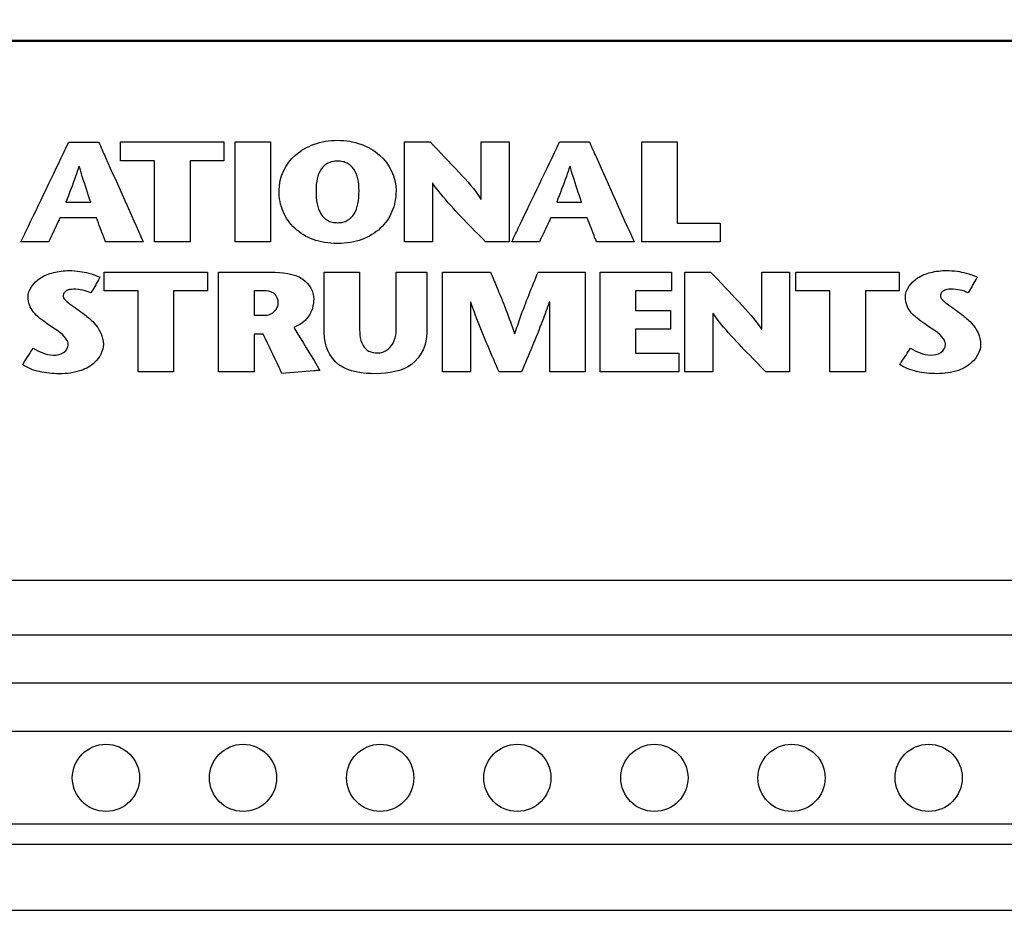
# Model space of a CAD drawing. Header units: inches. Extents: x 0 to 34, y 0 to 22.
# Tile 7 of 82: x 4.236 to 4.955, y 16.872 to 17.525. Entities that reach past the tile are written whole.
import ezdxf

# ---------------------------------------------------------------- set-up
doc = ezdxf.new("R2010")
doc.units = ezdxf.units.IN
doc.header["$LTSCALE"] = 1.87
doc.header["$MEASUREMENT"] = 0
doc.layers.get('0').update_dxf_attribs({"linetype": 'CONTINUOUS'})
doc.layers.add('DATUMCURVES', color=7, linetype='CONTINUOUS')
doc.layers.add('DIMENSIONS', color=7, linetype='CONTINUOUS')
doc.styles.get("Standard").update_dxf_attribs({"font": 'txt', "width": 0.8})
doc.dimstyles.new('DIMSTYLE_3', dxfattribs={"dimtxt": 0.125, "dimasz": 0.18, "dimexe": 0.18, "dimexo": 0.0625, "dimgap": 0.09, "dimtad": 0, "dimtih": 1, "dimtoh": 1, "dimlfac": 2, "dimzin": 4, "dimdsep": 46, "dimtxsty": 'STANDARD', "dimblk": '_FILLED', "dimblk1": '_FILLED', "dimblk2": '_FILLED', "dimcen": 0.09, "dimadec": 0, "dimazin": 0, "dimtp": 0.01, "dimtm": 0.01, "dimtfac": 1, "dimtofl": 0, "dimtmove": 0, "dimatfit": 3, "dimldrblk": '_FILLED', "dimfxl": 1, "dimtolj": 1, "dimtzin": 4, "dimarcsym": 0})

# ---------------------------------------------------------------- blocks, each defined once
blk = doc.blocks.new('_FILLED')
at = {"color": 0, "linetype": 'BYBLOCK'}
blk.add_solid([(0, 0), (-1, 0.1736), (-1, -0.1736)], dxfattribs=at)
blk = doc.blocks.new('*D4')
at = {"layer": 'DIMENSIONS', "color": 2, "linetype": 'CONTINUOUS'}
for p, q in [((3.28338, 16.06561), (3.28338, 19.88362)), ((9.01534, 18.38362), (9.01534, 19.88362)), ((3.28338, 19.75862), (6.08763, 19.75862)), ((9.01534, 19.75862), (7.53763, 19.75862)), ((9.01534, 16.84227), (9.01534, 18.13362))]:
    blk.add_line(p, q, dxfattribs=at)
at = {"layer": 'DIMENSIONS', "color": 2, "linetype": 'CONTINUOUS', "xscale": 0.18, "yscale": 0.18, "zscale": 0.18, "rotation": 180}
blk.add_blockref('_FILLED', (3.28338, 19.75862), dxfattribs=at)
at = {"layer": 'DIMENSIONS', "color": 2, "linetype": 'CONTINUOUS', "xscale": 0.18, "yscale": 0.18, "zscale": 0.18}
blk.add_blockref('_FILLED', (9.01534, 19.75862), dxfattribs=at)
at = {"layer": 'DIMENSIONS', "color": 2, "linetype": 'CONTINUOUS', "width": 0.8}
for s, p in [('[', (6.77513, 19.69612)), (']', (7.37513, 19.69612)), ('11.46', (6.15013, 19.69612)), ('291.2', (6.87513, 19.69612))]:
    blk.add_text(s, height=0.125, dxfattribs=at).set_placement(p)

msp = doc.modelspace()

# ---------------------------------------------------------------- linework, layer by layer
at = {"color": 7, "linetype": 'CONTINUOUS'}
for p, q in [((8.77034, 17.50936), (3.52838, 17.50936)), ((8.62636, 17.50862), (3.67236, 17.50862)), ((8.63786, 17.11561), (3.66086, 17.11561)), ((8.63786, 17.07561), (3.66086, 17.07561)), ((8.63786, 17.04061), (3.66086, 17.04061)), ((8.35236, 17.00536), (3.94636, 17.00536)), ((8.35236, 16.93786), (3.94636, 16.93786)), ((8.35236, 16.92311), (3.94636, 16.92311)), ((3.94636, 16.87511), (8.35236, 16.87511))]:
    msp.add_line(p, q, dxfattribs=at)
for centre in [(4.29936, 16.97161), (4.39936, 16.97161), (4.49936, 16.97161), (4.59936, 16.97161), (4.69936, 16.97161), (4.79936, 16.97161), (4.89936, 16.97161)]:
    msp.add_circle(centre, 0.0245, dxfattribs=at)
at = {"layer": 'DATUMCURVES', "color": 40, "linetype": 'CONTINUOUS'}
for points, knots in [([(4.23739, 17.36261, 4.06475), (4.23921, 17.3664, 4.06238), (4.25085, 17.39065, 4.04723), (4.26249, 17.4149, 4.03208), (4.27232, 17.43536, 4.01929)], [0, 0, 0, 0, 0.15625, 1, 1, 1, 1]), ([(4.27232, 17.43536, 4.01929), (4.27345, 17.43536, 4.01929), (4.28068, 17.43536, 4.01929), (4.28791, 17.43536, 4.01929), (4.29401, 17.43536, 4.01929)], [0, 0, 0, 0, 0.15625, 1, 1, 1, 1]), ([(4.29401, 17.43536, 4.01929), (4.29571, 17.43157, 4.02166), (4.30657, 17.40732, 4.03681), (4.31744, 17.38307, 4.05197), (4.32661, 17.36261, 4.06475)], [0, 0, 0, 0, 0.15625, 1, 1, 1, 1]), ([(4.31008, 17.42175, 4.02779), (4.31008, 17.42246, 4.02735), (4.31008, 17.427, 4.02452), (4.31008, 17.43154, 4.02168), (4.31008, 17.43537, 4.01929)], [0, 0, 0, 0, 0.15625, 1, 1, 1, 1]), ([(4.31008, 17.43537, 4.01929), (4.314, 17.43537, 4.01929), (4.33913, 17.43537, 4.01929), (4.36425, 17.43537, 4.01929), (4.38545, 17.43537, 4.01929)], [0, 0, 0, 0, 0.15625, 1, 1, 1, 1]), ([(4.38545, 17.43537, 4.01929), (4.38545, 17.43466, 4.01973), (4.38545, 17.43012, 4.02257), (4.38545, 17.42558, 4.0254), (4.38545, 17.42175, 4.02779)], [0, 0, 0, 0, 0.15625, 1, 1, 1, 1]), ([(4.39358, 17.36262, 4.06475), (4.39358, 17.3664, 4.06238), (4.39358, 17.39065, 4.04723), (4.39358, 17.4149, 4.03207), (4.39358, 17.43537, 4.01929)], [0, 0, 0, 0, 0.15625, 1, 1, 1, 1]), ([(4.39358, 17.43537, 4.01929), (4.39493, 17.43537, 4.01929), (4.40355, 17.43537, 4.01929), (4.41217, 17.43537, 4.01929), (4.41944, 17.43537, 4.01929)], [0, 0, 0, 0, 0.15625, 1, 1, 1, 1]), ([(4.41944, 17.43537, 4.01929), (4.41944, 17.43158, 4.02166), (4.41944, 17.40733, 4.03681), (4.41944, 17.38308, 4.05196), (4.41944, 17.36262, 4.06475)], [0, 0, 0, 0, 0.15625, 1, 1, 1, 1]), ([(4.42562, 17.39981, 4.0415), (4.42562, 17.41, 4.03514), (4.43236, 17.42379, 4.02652), (4.44835, 17.4332, 4.02064), (4.45921, 17.43609, 4.01884), (4.46826, 17.43686, 4.01836), (4.47732, 17.43609, 4.01884), (4.48818, 17.4332, 4.02064), (4.50417, 17.42379, 4.02652), (4.51091, 17.41, 4.03514), (4.51091, 17.39981, 4.0415)], [0, 0, 0, 0, 0.250018, 0.375026, 0.437531, 0.500035, 0.562531, 0.625026, 0.750018, 1, 1, 1, 1]), ([(4.51707, 17.36262, 4.06475), (4.51707, 17.3664, 4.06238), (4.51707, 17.39065, 4.04723), (4.51707, 17.4149, 4.03207), (4.51707, 17.43537, 4.01929)], [0, 0, 0, 0, 0.15625, 1, 1, 1, 1]), ([(4.51707, 17.43537, 4.01929), (4.51805, 17.43537, 4.01929), (4.5243, 17.43537, 4.01929), (4.53055, 17.43537, 4.01929), (4.53582, 17.43537, 4.01929)], [0, 0, 0, 0, 0.15625, 1, 1, 1, 1]), ([(4.53582, 17.43537, 4.01929), (4.54282, 17.42808, 4.02384), (4.55565, 17.41457, 4.03229), (4.56844, 17.40077, 4.04091), (4.57283, 17.39369, 4.04533)], [0, 0, 0, 0, 0.540156, 1, 1, 1, 1]), ([(4.57308, 17.39369, 4.04533), (4.57308, 17.39586, 4.04397), (4.57308, 17.40975, 4.03529), (4.57308, 17.42364, 4.02661), (4.57308, 17.43537, 4.01929)], [0, 0, 0, 0, 0.15625, 1, 1, 1, 1]), ([(4.57308, 17.43537, 4.01929), (4.57414, 17.43537, 4.01929), (4.58092, 17.43537, 4.01929), (4.5877, 17.43537, 4.01929), (4.59342, 17.43537, 4.01929)], [0, 0, 0, 0, 0.15625, 1, 1, 1, 1]), ([(4.59342, 17.43537, 4.01929), (4.59342, 17.43158, 4.02166), (4.59342, 17.40733, 4.03681), (4.59342, 17.38308, 4.05196), (4.59342, 17.36262, 4.06475)], [0, 0, 0, 0, 0.15625, 1, 1, 1, 1]), ([(4.59531, 17.36262, 4.06475), (4.59713, 17.3664, 4.06238), (4.60877, 17.39065, 4.04723), (4.62041, 17.4149, 4.03207), (4.63023, 17.43537, 4.01929)], [0, 0, 0, 0, 0.15625, 1, 1, 1, 1]), ([(4.63023, 17.43537, 4.01929), (4.63136, 17.43537, 4.01929), (4.63859, 17.43537, 4.01929), (4.64582, 17.43537, 4.01929), (4.65193, 17.43537, 4.01929)], [0, 0, 0, 0, 0.15625, 1, 1, 1, 1]), ([(4.65193, 17.43537, 4.01929), (4.65362, 17.43158, 4.02166), (4.66449, 17.40733, 4.03681), (4.67535, 17.38308, 4.05196), (4.68452, 17.36262, 4.06475)], [0, 0, 0, 0, 0.15625, 1, 1, 1, 1]), ([(4.69012, 17.43537, 4.01929), (4.69146, 17.43537, 4.01929), (4.70008, 17.43537, 4.01929), (4.7087, 17.43537, 4.01929), (4.71598, 17.43537, 4.01929)], [0, 0, 0, 0, 0.15625, 1, 1, 1, 1]), ([(4.69012, 17.36262, 4.06475), (4.69012, 17.3664, 4.06238), (4.69012, 17.39065, 4.04723), (4.69012, 17.4149, 4.03207), (4.69012, 17.43537, 4.01929)], [0, 0, 0, 0, 0.15625, 1, 1, 1, 1]), ([(4.71598, 17.43537, 4.01929), (4.71598, 17.43229, 4.02121), (4.71598, 17.41257, 4.03353), (4.71598, 17.39286, 4.04585), (4.71598, 17.37623, 4.05624)], [0, 0, 0, 0, 0.15625, 1, 1, 1, 1]), ([(4.33483, 17.42175, 4.02779), (4.33354, 17.42175, 4.02779), (4.32529, 17.42175, 4.02779), (4.31704, 17.42175, 4.02779), (4.31008, 17.42175, 4.02779)], [0, 0, 0, 0, 0.15625, 1, 1, 1, 1]), ([(4.33483, 17.36262, 4.06475), (4.33483, 17.3657, 4.06282), (4.33483, 17.38541, 4.05051), (4.33483, 17.40512, 4.03819), (4.33483, 17.42175, 4.02779)], [0, 0, 0, 0, 0.15625, 1, 1, 1, 1]), ([(4.38545, 17.42175, 4.02779), (4.38416, 17.42175, 4.02779), (4.3759, 17.42175, 4.02779), (4.36765, 17.42175, 4.02779), (4.36069, 17.42175, 4.02779)], [0, 0, 0, 0, 0.15625, 1, 1, 1, 1]), ([(4.36069, 17.42175, 4.02779), (4.36069, 17.41867, 4.02972), (4.36069, 17.39896, 4.04204), (4.36069, 17.37925, 4.05435), (4.36069, 17.36262, 4.06475)], [0, 0, 0, 0, 0.15625, 1, 1, 1, 1]), ([(4.48395, 17.39981, 4.0415), (4.48395, 17.40625, 4.03748), (4.48221, 17.41436, 4.03241), (4.47653, 17.41959, 4.02915), (4.47223, 17.42115, 4.02817), (4.46826, 17.42156, 4.02791), (4.4643, 17.42115, 4.02817), (4.45999, 17.41959, 4.02915), (4.45431, 17.41436, 4.03241), (4.45258, 17.40625, 4.03748), (4.45258, 17.39981, 4.0415)], [0, 0, 0, 0, 0.249961, 0.374941, 0.437431, 0.499921, 0.562431, 0.624941, 0.749961, 1, 1, 1, 1]), ([(4.27967, 17.41749, 4.03046), (4.2789, 17.41507, 4.03197), (4.27599, 17.40634, 4.03742), (4.27255, 17.39776, 4.04279), (4.27024, 17.3915, 4.0467)], [0, 0, 0, 0, 0.276458, 1, 1, 1, 1]), ([(4.28825, 17.3915, 4.0467), (4.28621, 17.39775, 4.04279), (4.28326, 17.40638, 4.0374), (4.28063, 17.41507, 4.03197), (4.27992, 17.41749, 4.03046)], [0, 0, 0, 0, 0.722697, 1, 1, 1, 1]), ([(4.63759, 17.41749, 4.03046), (4.63682, 17.41507, 4.03197), (4.6339, 17.40635, 4.03742), (4.63046, 17.39777, 4.04278), (4.62815, 17.39151, 4.04669)], [0, 0, 0, 0, 0.276466, 1, 1, 1, 1]), ([(4.64616, 17.39151, 4.04669), (4.64412, 17.39776, 4.04279), (4.64118, 17.40638, 4.0374), (4.63854, 17.41508, 4.03197), (4.63783, 17.41749, 4.03046)], [0, 0, 0, 0, 0.722687, 1, 1, 1, 1]), ([(4.51091, 17.39981, 4.0415), (4.51091, 17.39438, 4.0449), (4.50887, 17.38414, 4.0513), (4.5003, 17.37176, 4.05903), (4.489, 17.36483, 4.06336), (4.47787, 17.36188, 4.06521), (4.46826, 17.36109, 4.0657), (4.45866, 17.36188, 4.06521), (4.44753, 17.36483, 4.06336), (4.43623, 17.37176, 4.05903), (4.42766, 17.38414, 4.0513), (4.42562, 17.39438, 4.0449), (4.42562, 17.39981, 4.0415)], [0, 0, 0, 0, 0.12499, 0.24998, 0.37497, 0.437465, 0.49996, 0.562465, 0.62497, 0.74998, 0.87499, 1, 1, 1, 1]), ([(4.45258, 17.39981, 4.0415), (4.45258, 17.39295, 4.04579), (4.45413, 17.38422, 4.05125), (4.45976, 17.37854, 4.0548), (4.46414, 17.37683, 4.05587), (4.46826, 17.37638, 4.05615), (4.47238, 17.37683, 4.05587), (4.47677, 17.37854, 4.0548), (4.4824, 17.38422, 4.05125), (4.48395, 17.39295, 4.04579), (4.48395, 17.39981, 4.0415)], [0, 0, 0, 0, 0.250038, 0.375057, 0.437566, 0.500075, 0.562566, 0.625057, 0.750038, 1, 1, 1, 1]), ([(4.53742, 17.40523, 4.03812), (4.53742, 17.40301, 4.03951), (4.53742, 17.3888, 4.04838), (4.53742, 17.3746, 4.05726), (4.53742, 17.36262, 4.06475)], [0, 0, 0, 0, 0.15625, 1, 1, 1, 1]), ([(4.57614, 17.36262, 4.06475), (4.56565, 17.37337, 4.05803), (4.5519, 17.38699, 4.04952), (4.53999, 17.40181, 4.04026), (4.53766, 17.40523, 4.03812)], [0, 0, 0, 0, 0.779681, 1, 1, 1, 1]), ([(4.27024, 17.3915, 4.0467), (4.27117, 17.3915, 4.0467), (4.27718, 17.3915, 4.0467), (4.28318, 17.3915, 4.0467), (4.28825, 17.3915, 4.0467)], [0, 0, 0, 0, 0.15625, 1, 1, 1, 1]), ([(4.62815, 17.39151, 4.04669), (4.62909, 17.39151, 4.04669), (4.63509, 17.39151, 4.04669), (4.6411, 17.39151, 4.04669), (4.64616, 17.39151, 4.04669)], [0, 0, 0, 0, 0.15625, 1, 1, 1, 1]), ([(4.26582, 17.37997, 4.05391), (4.2654, 17.37906, 4.05447), (4.26266, 17.37328, 4.05809), (4.25992, 17.36749, 4.0617), (4.25761, 17.36261, 4.06475)], [0, 0, 0, 0, 0.15625, 1, 1, 1, 1]), ([(4.29241, 17.37997, 4.05391), (4.29103, 17.37997, 4.05391), (4.28217, 17.37997, 4.05391), (4.2733, 17.37997, 4.05391), (4.26582, 17.37997, 4.05391)], [0, 0, 0, 0, 0.15625, 1, 1, 1, 1]), ([(4.29916, 17.36261, 4.06475), (4.2988, 17.36351, 4.06419), (4.29656, 17.3693, 4.06057), (4.29431, 17.37509, 4.05696), (4.29241, 17.37997, 4.05391)], [0, 0, 0, 0, 0.15625, 1, 1, 1, 1]), ([(4.62374, 17.37997, 4.0539), (4.62331, 17.37907, 4.05447), (4.62058, 17.37328, 4.05808), (4.61784, 17.3675, 4.0617), (4.61553, 17.36262, 4.06475)], [0, 0, 0, 0, 0.15625, 1, 1, 1, 1]), ([(4.65033, 17.37997, 4.0539), (4.64895, 17.37997, 4.0539), (4.64008, 17.37997, 4.0539), (4.63122, 17.37997, 4.0539), (4.62374, 17.37997, 4.0539)], [0, 0, 0, 0, 0.15625, 1, 1, 1, 1]), ([(4.65707, 17.36262, 4.06475), (4.65672, 17.36352, 4.06418), (4.65448, 17.36931, 4.06057), (4.65223, 17.37509, 4.05695), (4.65033, 17.37997, 4.0539)], [0, 0, 0, 0, 0.15625, 1, 1, 1, 1]), ([(4.71598, 17.37623, 4.05624), (4.71761, 17.37623, 4.05624), (4.72807, 17.37623, 4.05624), (4.73852, 17.37623, 4.05624), (4.74735, 17.37623, 4.05624)], [0, 0, 0, 0, 0.15625, 1, 1, 1, 1]), ([(4.74735, 17.37623, 4.05624), (4.74735, 17.37552, 4.05668), (4.74735, 17.37098, 4.05952), (4.74735, 17.36645, 4.06235), (4.74735, 17.36262, 4.06475)], [0, 0, 0, 0, 0.15625, 1, 1, 1, 1]), ([(4.25761, 17.36261, 4.06475), (4.25656, 17.36261, 4.06475), (4.24982, 17.36261, 4.06475), (4.24308, 17.36261, 4.06475), (4.23739, 17.36261, 4.06475)], [0, 0, 0, 0, 0.15625, 1, 1, 1, 1]), ([(4.32661, 17.36261, 4.06475), (4.32518, 17.36261, 4.06475), (4.31603, 17.36261, 4.06475), (4.30688, 17.36261, 4.06475), (4.29916, 17.36261, 4.06475)], [0, 0, 0, 0, 0.15625, 1, 1, 1, 1]), ([(4.36069, 17.36262, 4.06475), (4.35934, 17.36262, 4.06475), (4.35072, 17.36262, 4.06475), (4.34211, 17.36262, 4.06475), (4.33483, 17.36262, 4.06475)], [0, 0, 0, 0, 0.15625, 1, 1, 1, 1]), ([(4.41944, 17.36262, 4.06475), (4.41809, 17.36262, 4.06475), (4.40947, 17.36262, 4.06475), (4.40085, 17.36262, 4.06475), (4.39358, 17.36262, 4.06475)], [0, 0, 0, 0, 0.15625, 1, 1, 1, 1]), ([(4.53742, 17.36262, 4.06475), (4.53636, 17.36262, 4.06475), (4.52958, 17.36262, 4.06475), (4.52279, 17.36262, 4.06475), (4.51707, 17.36262, 4.06475)], [0, 0, 0, 0, 0.15625, 1, 1, 1, 1]), ([(4.59342, 17.36262, 4.06475), (4.59252, 17.36262, 4.06475), (4.58676, 17.36262, 4.06475), (4.581, 17.36262, 4.06475), (4.57614, 17.36262, 4.06475)], [0, 0, 0, 0, 0.15625, 1, 1, 1, 1]), ([(4.61553, 17.36262, 4.06475), (4.61447, 17.36262, 4.06475), (4.60774, 17.36262, 4.06475), (4.601, 17.36262, 4.06475), (4.59531, 17.36262, 4.06475)], [0, 0, 0, 0, 0.15625, 1, 1, 1, 1]), ([(4.68452, 17.36262, 4.06475), (4.68309, 17.36262, 4.06475), (4.67394, 17.36262, 4.06475), (4.66479, 17.36262, 4.06475), (4.65707, 17.36262, 4.06475)], [0, 0, 0, 0, 0.15625, 1, 1, 1, 1]), ([(4.74735, 17.36262, 4.06475), (4.74437, 17.36262, 4.06475), (4.72529, 17.36262, 4.06475), (4.70621, 17.36262, 4.06475), (4.69012, 17.36262, 4.06475)], [0, 0, 0, 0, 0.15625, 1, 1, 1, 1]), ([(4.24257, 17.32203, 4.09011), (4.24257, 17.32738, 4.08677), (4.24858, 17.33586, 4.08147), (4.26124, 17.34065, 4.07847), (4.27129, 17.34186, 4.07771), (4.27998, 17.34122, 4.07812), (4.28756, 17.33967, 4.07909), (4.29248, 17.33803, 4.08011), (4.29502, 17.33668, 4.08095)], [0, 0, 0, 0, 0.292889, 0.457883, 0.63804, 0.757571, 0.861172, 1, 1, 1, 1]), ([(4.88237, 17.3221, 4.09007), (4.88237, 17.32745, 4.08672), (4.88838, 17.33592, 4.08143), (4.90103, 17.34072, 4.07843), (4.91109, 17.34193, 4.07767), (4.91978, 17.34129, 4.07807), (4.92736, 17.33974, 4.07904), (4.93228, 17.3381, 4.08007), (4.93482, 17.33675, 4.08091)], [0, 0, 0, 0, 0.292889, 0.457885, 0.638043, 0.757571, 0.861168, 1, 1, 1, 1]), ([(4.29502, 17.33668, 4.08095), (4.29467, 17.33609, 4.08132), (4.29247, 17.33228, 4.08371), (4.29026, 17.32847, 4.08609), (4.2884, 17.32525, 4.0881)], [0, 0, 0, 0, 0.15625, 1, 1, 1, 1]), ([(4.29804, 17.32683, 4.08711), (4.29804, 17.32754, 4.08666), (4.29804, 17.33208, 4.08383), (4.29804, 17.33662, 4.08099), (4.29804, 17.34045, 4.0786)], [0, 0, 0, 0, 0.15625, 1, 1, 1, 1]), ([(4.29804, 17.34045, 4.0786), (4.30197, 17.34045, 4.0786), (4.32709, 17.34045, 4.0786), (4.35221, 17.34045, 4.0786), (4.37341, 17.34045, 4.0786)], [0, 0, 0, 0, 0.15625, 1, 1, 1, 1]), ([(4.37341, 17.34045, 4.0786), (4.37341, 17.33974, 4.07904), (4.37341, 17.3352, 4.08188), (4.37341, 17.33066, 4.08471), (4.37341, 17.32683, 4.08711)], [0, 0, 0, 0, 0.15625, 1, 1, 1, 1]), ([(4.38154, 17.34045, 4.0786), (4.38353, 17.34045, 4.0786), (4.39628, 17.34045, 4.0786), (4.40902, 17.34045, 4.0786), (4.41978, 17.34045, 4.0786)], [0, 0, 0, 0, 0.15625, 1, 1, 1, 1]), ([(4.38154, 17.2677, 4.12406), (4.38154, 17.27149, 4.12169), (4.38154, 17.29574, 4.10654), (4.38154, 17.31999, 4.09138), (4.38154, 17.34045, 4.0786)], [0, 0, 0, 0, 0.15625, 1, 1, 1, 1]), ([(4.41978, 17.34045, 4.0786), (4.42776, 17.34045, 4.0786), (4.44364, 17.33897, 4.07952), (4.45091, 17.32626, 4.08747), (4.45091, 17.32101, 4.09074)], [0, 0, 0, 0, 0.563613, 1, 1, 1, 1]), ([(4.45851, 17.29586, 4.10646), (4.45851, 17.29817, 4.10502), (4.45851, 17.313, 4.09575), (4.45851, 17.32783, 4.08648), (4.45851, 17.34034, 4.07867)], [0, 0, 0, 0, 0.15625, 1, 1, 1, 1]), ([(4.45851, 17.34034, 4.07867), (4.45986, 17.34034, 4.07867), (4.46848, 17.34034, 4.07867), (4.4771, 17.34034, 4.07867), (4.48437, 17.34034, 4.07867)], [0, 0, 0, 0, 0.15625, 1, 1, 1, 1]), ([(4.48437, 17.34034, 4.07867), (4.48437, 17.33836, 4.0799), (4.48437, 17.32568, 4.08783), (4.48437, 17.313, 4.09575), (4.48437, 17.3023, 4.10243)], [0, 0, 0, 0, 0.15625, 1, 1, 1, 1]), ([(4.51108, 17.30261, 4.10224), (4.51108, 17.30458, 4.10101), (4.51108, 17.31715, 4.09315), (4.51108, 17.32973, 4.0853), (4.51108, 17.34034, 4.07867)], [0, 0, 0, 0, 0.15625, 1, 1, 1, 1]), ([(4.51108, 17.34034, 4.07867), (4.51225, 17.34034, 4.07867), (4.51968, 17.34034, 4.07867), (4.52712, 17.34034, 4.07867), (4.53339, 17.34034, 4.07867)], [0, 0, 0, 0, 0.15625, 1, 1, 1, 1]), ([(4.53339, 17.34034, 4.07867), (4.53339, 17.33805, 4.0801), (4.53339, 17.3234, 4.08925), (4.53339, 17.30874, 4.09841), (4.53339, 17.29638, 4.10614)], [0, 0, 0, 0, 0.15625, 1, 1, 1, 1]), ([(4.54478, 17.2677, 4.12406), (4.54478, 17.27149, 4.12169), (4.54478, 17.29574, 4.10654), (4.54478, 17.31999, 4.09138), (4.54478, 17.34045, 4.0786)], [0, 0, 0, 0, 0.15625, 1, 1, 1, 1]), ([(4.54478, 17.34045, 4.0786), (4.54661, 17.34045, 4.0786), (4.55829, 17.34045, 4.0786), (4.56997, 17.34045, 4.0786), (4.57983, 17.34045, 4.0786)], [0, 0, 0, 0, 0.15625, 1, 1, 1, 1]), ([(4.57983, 17.34045, 4.0786), (4.58131, 17.33696, 4.08078), (4.58758, 17.32215, 4.09003), (4.59345, 17.30721, 4.09937), (4.59736, 17.29565, 4.10659)], [0, 0, 0, 0, 0.23571, 1, 1, 1, 1]), ([(4.5976, 17.29565, 4.10659), (4.59892, 17.29975, 4.10403), (4.60407, 17.31481, 4.09462), (4.61013, 17.32963, 4.08536), (4.61451, 17.34045, 4.0786)], [0, 0, 0, 0, 0.270699, 1, 1, 1, 1]), ([(4.61451, 17.34045, 4.0786), (4.6163, 17.34045, 4.0786), (4.62774, 17.34045, 4.0786), (4.63918, 17.34045, 4.0786), (4.64883, 17.34045, 4.0786)], [0, 0, 0, 0, 0.15625, 1, 1, 1, 1]), ([(4.64883, 17.34045, 4.0786), (4.64883, 17.33666, 4.08097), (4.64883, 17.31241, 4.09612), (4.64883, 17.28816, 4.11127), (4.64883, 17.2677, 4.12406)], [0, 0, 0, 0, 0.15625, 1, 1, 1, 1]), ([(4.65972, 17.2677, 4.12406), (4.65972, 17.27149, 4.12169), (4.65972, 17.29574, 4.10654), (4.65972, 17.31999, 4.09138), (4.65972, 17.34045, 4.0786)], [0, 0, 0, 0, 0.15625, 1, 1, 1, 1]), ([(4.65972, 17.34045, 4.0786), (4.66243, 17.34045, 4.0786), (4.67979, 17.34045, 4.0786), (4.69716, 17.34045, 4.0786), (4.7118, 17.34045, 4.0786)], [0, 0, 0, 0, 0.15625, 1, 1, 1, 1]), ([(4.7118, 17.34045, 4.0786), (4.7118, 17.33974, 4.07904), (4.7118, 17.3352, 4.08188), (4.7118, 17.33066, 4.08471), (4.7118, 17.32683, 4.08711)], [0, 0, 0, 0, 0.15625, 1, 1, 1, 1]), ([(4.72159, 17.2677, 4.12406), (4.72159, 17.27149, 4.12169), (4.72159, 17.29574, 4.10654), (4.72159, 17.31999, 4.09138), (4.72159, 17.34045, 4.0786)], [0, 0, 0, 0, 0.15625, 1, 1, 1, 1]), ([(4.72159, 17.34045, 4.0786), (4.72257, 17.34045, 4.0786), (4.72882, 17.34045, 4.0786), (4.73507, 17.34045, 4.0786), (4.74034, 17.34045, 4.0786)], [0, 0, 0, 0, 0.15625, 1, 1, 1, 1]), ([(4.74034, 17.34045, 4.0786), (4.74734, 17.33316, 4.08315), (4.76017, 17.31965, 4.0916), (4.77296, 17.30585, 4.10022), (4.77735, 17.29877, 4.10464)], [0, 0, 0, 0, 0.540168, 1, 1, 1, 1]), ([(4.7776, 17.34045, 4.0786), (4.77866, 17.34045, 4.0786), (4.78544, 17.34045, 4.0786), (4.79222, 17.34045, 4.0786), (4.79794, 17.34045, 4.0786)], [0, 0, 0, 0, 0.15625, 1, 1, 1, 1]), ([(4.7776, 17.29877, 4.10464), (4.7776, 17.30094, 4.10329), (4.7776, 17.31484, 4.0946), (4.7776, 17.32873, 4.08592), (4.7776, 17.34045, 4.0786)], [0, 0, 0, 0, 0.15625, 1, 1, 1, 1]), ([(4.79794, 17.34045, 4.0786), (4.79794, 17.33666, 4.08097), (4.79794, 17.31241, 4.09612), (4.79794, 17.28816, 4.11127), (4.79794, 17.2677, 4.12406)], [0, 0, 0, 0, 0.15625, 1, 1, 1, 1]), ([(4.80258, 17.32683, 4.08711), (4.80258, 17.32754, 4.08666), (4.80258, 17.33208, 4.08383), (4.80258, 17.33662, 4.08099), (4.80258, 17.34045, 4.0786)], [0, 0, 0, 0, 0.15625, 1, 1, 1, 1]), ([(4.80258, 17.34045, 4.0786), (4.80651, 17.34045, 4.0786), (4.83163, 17.34045, 4.0786), (4.85675, 17.34045, 4.0786), (4.87795, 17.34045, 4.0786)], [0, 0, 0, 0, 0.15625, 1, 1, 1, 1]), ([(4.87795, 17.34045, 4.0786), (4.87795, 17.33974, 4.07904), (4.87795, 17.3352, 4.08188), (4.87795, 17.33066, 4.08471), (4.87795, 17.32683, 4.08711)], [0, 0, 0, 0, 0.15625, 1, 1, 1, 1]), ([(4.93482, 17.33675, 4.08091), (4.93447, 17.33616, 4.08128), (4.93227, 17.33235, 4.08366), (4.93006, 17.32853, 4.08604), (4.9282, 17.32532, 4.08805)], [0, 0, 0, 0, 0.15625, 1, 1, 1, 1]), ([(4.2884, 17.32525, 4.0881), (4.28662, 17.32617, 4.08752), (4.28243, 17.32754, 4.08667), (4.27623, 17.32818, 4.08627), (4.2701, 17.32757, 4.08665), (4.26674, 17.32213, 4.09005), (4.27475, 17.31585, 4.09397), (4.28024, 17.31232, 4.09618), (4.28374, 17.30956, 4.0979)], [0, 0, 0, 0, 0.136263, 0.285419, 0.413546, 0.503901, 0.688506, 1, 1, 1, 1]), ([(4.3228, 17.32683, 4.08711), (4.32151, 17.32683, 4.08711), (4.31326, 17.32683, 4.08711), (4.30501, 17.32683, 4.08711), (4.29804, 17.32683, 4.08711)], [0, 0, 0, 0, 0.15625, 1, 1, 1, 1]), ([(4.3228, 17.2677, 4.12406), (4.3228, 17.27078, 4.12213), (4.3228, 17.29049, 4.10982), (4.3228, 17.3102, 4.0975), (4.3228, 17.32683, 4.08711)], [0, 0, 0, 0, 0.15625, 1, 1, 1, 1]), ([(4.37341, 17.32683, 4.08711), (4.37212, 17.32683, 4.08711), (4.36387, 17.32683, 4.08711), (4.35562, 17.32683, 4.08711), (4.34866, 17.32683, 4.08711)], [0, 0, 0, 0, 0.15625, 1, 1, 1, 1]), ([(4.34866, 17.32683, 4.08711), (4.34866, 17.32375, 4.08903), (4.34866, 17.30404, 4.10135), (4.34866, 17.28433, 4.11367), (4.34866, 17.2677, 4.12406)], [0, 0, 0, 0, 0.15625, 1, 1, 1, 1]), ([(4.41426, 17.32683, 4.08711), (4.41391, 17.32683, 4.08711), (4.41162, 17.32683, 4.08711), (4.40933, 17.32683, 4.08711), (4.4074, 17.32683, 4.08711)], [0, 0, 0, 0, 0.15625, 1, 1, 1, 1]), ([(4.4074, 17.32683, 4.08711), (4.4074, 17.3259, 4.08769), (4.4074, 17.31994, 4.09141), (4.4074, 17.31398, 4.09514), (4.4074, 17.30896, 4.09828)], [0, 0, 0, 0, 0.15625, 1, 1, 1, 1]), ([(4.42505, 17.31789, 4.09269), (4.42505, 17.32046, 4.09109), (4.42316, 17.32597, 4.08764), (4.41685, 17.32683, 4.08711), (4.41426, 17.32683, 4.08711)], [0, 0, 0, 0, 0.539327, 1, 1, 1, 1]), ([(4.7118, 17.32683, 4.08711), (4.71044, 17.32683, 4.08711), (4.7017, 17.32683, 4.08711), (4.69296, 17.32683, 4.08711), (4.68558, 17.32683, 4.08711)], [0, 0, 0, 0, 0.15625, 1, 1, 1, 1]), ([(4.68558, 17.32683, 4.08711), (4.68558, 17.32608, 4.08757), (4.68558, 17.32131, 4.09056), (4.68558, 17.31653, 4.09355), (4.68558, 17.31249, 4.09607)], [0, 0, 0, 0, 0.15625, 1, 1, 1, 1]), ([(4.82734, 17.32683, 4.08711), (4.82605, 17.32683, 4.08711), (4.8178, 17.32683, 4.08711), (4.80954, 17.32683, 4.08711), (4.80258, 17.32683, 4.08711)], [0, 0, 0, 0, 0.15625, 1, 1, 1, 1]), ([(4.82734, 17.2677, 4.12406), (4.82734, 17.27078, 4.12213), (4.82734, 17.29049, 4.10982), (4.82734, 17.3102, 4.0975), (4.82734, 17.32683, 4.08711)], [0, 0, 0, 0, 0.15625, 1, 1, 1, 1]), ([(4.87795, 17.32683, 4.08711), (4.87666, 17.32683, 4.08711), (4.86841, 17.32683, 4.08711), (4.86016, 17.32683, 4.08711), (4.85319, 17.32683, 4.08711)], [0, 0, 0, 0, 0.15625, 1, 1, 1, 1]), ([(4.85319, 17.32683, 4.08711), (4.85319, 17.32375, 4.08903), (4.85319, 17.30404, 4.10135), (4.85319, 17.28433, 4.11367), (4.85319, 17.2677, 4.12406)], [0, 0, 0, 0, 0.15625, 1, 1, 1, 1]), ([(4.9282, 17.32532, 4.08805), (4.92641, 17.32624, 4.08748), (4.92223, 17.3276, 4.08662), (4.91603, 17.32825, 4.08622), (4.90989, 17.32764, 4.0866), (4.90654, 17.3222, 4.09), (4.91454, 17.31592, 4.09393), (4.92004, 17.31238, 4.09614), (4.92354, 17.30963, 4.09786)], [0, 0, 0, 0, 0.136256, 0.285405, 0.413545, 0.503901, 0.688502, 1, 1, 1, 1]), ([(4.25678, 17.3026, 4.10225), (4.25308, 17.30535, 4.10053), (4.24548, 17.31023, 4.09748), (4.24257, 17.31835, 4.09241), (4.24257, 17.32203, 4.09011)], [0, 0, 0, 0, 0.53167, 1, 1, 1, 1]), ([(4.45091, 17.32101, 4.09074), (4.45091, 17.31638, 4.09364), (4.44862, 17.3075, 4.09919), (4.4405, 17.30171, 4.1028), (4.43644, 17.30002, 4.10386)], [0, 0, 0, 0, 0.546899, 1, 1, 1, 1]), ([(4.89658, 17.30267, 4.10221), (4.89288, 17.30542, 4.10049), (4.88527, 17.3103, 4.09744), (4.88237, 17.31842, 4.09237), (4.88237, 17.3221, 4.09007)], [0, 0, 0, 0, 0.53167, 1, 1, 1, 1]), ([(4.41476, 17.30896, 4.09828), (4.41629, 17.30896, 4.09828), (4.42165, 17.3098, 4.09775), (4.42505, 17.31474, 4.09466), (4.42505, 17.31789, 4.09269)], [0, 0, 0, 0, 0.292241, 1, 1, 1, 1]), ([(4.56513, 17.31863, 4.09224), (4.56513, 17.31597, 4.09389), (4.56513, 17.299, 4.1045), (4.56513, 17.28202, 4.11511), (4.56513, 17.2677, 4.12406)], [0, 0, 0, 0, 0.15625, 1, 1, 1, 1]), ([(4.58608, 17.2677, 4.12406), (4.58433, 17.27169, 4.12156), (4.57694, 17.28852, 4.11105), (4.57002, 17.30551, 4.10043), (4.56537, 17.31863, 4.09224)], [0, 0, 0, 0, 0.237344, 1, 1, 1, 1]), ([(4.62272, 17.31863, 4.09224), (4.62112, 17.31403, 4.09511), (4.61488, 17.2969, 4.10581), (4.6077, 17.28003, 4.11635), (4.60238, 17.2677, 4.12406)], [0, 0, 0, 0, 0.267507, 1, 1, 1, 1]), ([(4.62297, 17.2677, 4.12406), (4.62297, 17.27035, 4.1224), (4.62297, 17.28733, 4.11179), (4.62297, 17.3043, 4.10119), (4.62297, 17.31863, 4.09224)], [0, 0, 0, 0, 0.15625, 1, 1, 1, 1]), ([(4.68558, 17.31249, 4.09607), (4.68691, 17.31249, 4.09607), (4.69545, 17.31249, 4.09607), (4.70399, 17.31249, 4.09607), (4.71119, 17.31249, 4.09607)], [0, 0, 0, 0, 0.15625, 1, 1, 1, 1]), ([(4.71119, 17.31249, 4.09607), (4.71119, 17.31179, 4.09651), (4.71119, 17.30725, 4.09935), (4.71119, 17.30271, 4.10218), (4.71119, 17.29888, 4.10458)], [0, 0, 0, 0, 0.15625, 1, 1, 1, 1]), ([(4.28374, 17.30956, 4.0979), (4.28614, 17.30766, 4.09908), (4.29328, 17.30188, 4.1027), (4.29747, 17.29335, 4.10803), (4.29747, 17.28774, 4.11154)], [0, 0, 0, 0, 0.331007, 1, 1, 1, 1]), ([(4.4074, 17.30896, 4.09828), (4.40778, 17.30896, 4.09828), (4.41024, 17.30896, 4.09828), (4.41269, 17.30896, 4.09828), (4.41476, 17.30896, 4.09828)], [0, 0, 0, 0, 0.15625, 1, 1, 1, 1]), ([(4.74194, 17.31031, 4.09743), (4.74194, 17.30809, 4.09882), (4.74194, 17.29389, 4.10769), (4.74194, 17.27968, 4.11657), (4.74194, 17.2677, 4.12406)], [0, 0, 0, 0, 0.15625, 1, 1, 1, 1]), ([(4.78066, 17.2677, 4.12406), (4.77017, 17.27846, 4.11734), (4.75642, 17.29207, 4.10883), (4.74451, 17.30689, 4.09957), (4.74218, 17.31031, 4.09743)], [0, 0, 0, 0, 0.77968, 1, 1, 1, 1]), ([(4.92354, 17.30963, 4.09786), (4.92594, 17.30773, 4.09904), (4.93307, 17.30195, 4.10266), (4.93727, 17.29342, 4.10798), (4.93727, 17.2878, 4.11149)], [0, 0, 0, 0, 0.331006, 1, 1, 1, 1]), ([(4.27186, 17.28753, 4.11167), (4.27186, 17.28895, 4.11078), (4.26903, 17.29564, 4.1066), (4.26151, 17.2991, 4.10444), (4.25678, 17.3026, 4.10225)], [0, 0, 0, 0, 0.211452, 1, 1, 1, 1]), ([(4.43644, 17.30002, 4.10386), (4.43743, 17.2984, 4.10488), (4.44377, 17.288, 4.11137), (4.4501, 17.27761, 4.11786), (4.45544, 17.26884, 4.12334)], [0, 0, 0, 0, 0.15625, 1, 1, 1, 1]), ([(4.48437, 17.3023, 4.10243), (4.48437, 17.29715, 4.10565), (4.48403, 17.28978, 4.11026), (4.49062, 17.28221, 4.11499), (4.49531, 17.28151, 4.11543), (4.49761, 17.28151, 4.11543)], [0, 0, 0, 0, 0.580833, 0.780948, 1, 1, 1, 1]), ([(4.49761, 17.28151, 4.11543), (4.50154, 17.28151, 4.11543), (4.51128, 17.28793, 4.11142), (4.51108, 17.29727, 4.10558), (4.51108, 17.30261, 4.10224)], [0, 0, 0, 0, 0.384475, 1, 1, 1, 1]), ([(4.71119, 17.29888, 4.10458), (4.70986, 17.29888, 4.10458), (4.70132, 17.29888, 4.10458), (4.69278, 17.29888, 4.10458), (4.68558, 17.29888, 4.10458)], [0, 0, 0, 0, 0.15625, 1, 1, 1, 1]), ([(4.68558, 17.29888, 4.10458), (4.68558, 17.29796, 4.10515), (4.68558, 17.29211, 4.10881), (4.68558, 17.28625, 4.11247), (4.68558, 17.28131, 4.11555)], [0, 0, 0, 0, 0.15625, 1, 1, 1, 1]), ([(4.91166, 17.2876, 4.11162), (4.91166, 17.28902, 4.11073), (4.90882, 17.29571, 4.10656), (4.9013, 17.29917, 4.10439), (4.89658, 17.30267, 4.10221)], [0, 0, 0, 0, 0.211456, 1, 1, 1, 1]), ([(4.41414, 17.29524, 4.10685), (4.41379, 17.29524, 4.10685), (4.41154, 17.29524, 4.10685), (4.4093, 17.29524, 4.10685), (4.4074, 17.29524, 4.10685)], [0, 0, 0, 0, 0.15625, 1, 1, 1, 1]), ([(4.4074, 17.29524, 4.10685), (4.4074, 17.29381, 4.10774), (4.4074, 17.28463, 4.11348), (4.4074, 17.27544, 4.11922), (4.4074, 17.2677, 4.12406)], [0, 0, 0, 0, 0.15625, 1, 1, 1, 1]), ([(4.42774, 17.26645, 4.12484), (4.42703, 17.26795, 4.1239), (4.4225, 17.27755, 4.1179), (4.41797, 17.28714, 4.11191), (4.41414, 17.29524, 4.10685)], [0, 0, 0, 0, 0.15625, 1, 1, 1, 1]), ([(4.49638, 17.26634, 4.12491), (4.48696, 17.26634, 4.12491), (4.46531, 17.26921, 4.12312), (4.45851, 17.28764, 4.1116), (4.45851, 17.29586, 4.10646)], [0, 0, 0, 0, 0.493048, 1, 1, 1, 1]), ([(4.53339, 17.29638, 4.10614), (4.53339, 17.28804, 4.11135), (4.52627, 17.27015, 4.12253), (4.50541, 17.26634, 4.12491), (4.49638, 17.26634, 4.12491)], [0, 0, 0, 0, 0.521243, 1, 1, 1, 1]), ([(4.29747, 17.28774, 4.11154), (4.29747, 17.28301, 4.11449), (4.29312, 17.27477, 4.11964), (4.28047, 17.26746, 4.12421), (4.26833, 17.26604, 4.12509), (4.25804, 17.26657, 4.12476), (4.2487, 17.26806, 4.12384), (4.24208, 17.27056, 4.12227), (4.23852, 17.27298, 4.12076)], [0, 0, 0, 0, 0.228143, 0.391493, 0.611308, 0.713615, 0.813524, 1, 1, 1, 1]), ([(4.23852, 17.27298, 4.12076), (4.23893, 17.27361, 4.12037), (4.24155, 17.27762, 4.11786), (4.24416, 17.28164, 4.11535), (4.24637, 17.28503, 4.11323)], [0, 0, 0, 0, 0.15625, 1, 1, 1, 1]), ([(4.24637, 17.28503, 4.11323), (4.25057, 17.2823, 4.11493), (4.25809, 17.2789, 4.11706), (4.26901, 17.28087, 4.11583), (4.27186, 17.28536, 4.11302), (4.27186, 17.28753, 4.11167)], [0, 0, 0, 0, 0.509959, 0.753524, 1, 1, 1, 1]), ([(4.93727, 17.2878, 4.11149), (4.93727, 17.28308, 4.11445), (4.93292, 17.27484, 4.1196), (4.92027, 17.26753, 4.12417), (4.90813, 17.26611, 4.12505), (4.89784, 17.26664, 4.12472), (4.8885, 17.26812, 4.12379), (4.88187, 17.27062, 4.12223), (4.87832, 17.27305, 4.12072)], [0, 0, 0, 0, 0.228139, 0.391491, 0.611311, 0.713612, 0.813519, 1, 1, 1, 1]), ([(4.87832, 17.27305, 4.12072), (4.87873, 17.27367, 4.12032), (4.88134, 17.27769, 4.11781), (4.88396, 17.28171, 4.1153), (4.88616, 17.2851, 4.11318)], [0, 0, 0, 0, 0.15625, 1, 1, 1, 1]), ([(4.88616, 17.2851, 4.11318), (4.89037, 17.28237, 4.11489), (4.89789, 17.27897, 4.11701), (4.9088, 17.28094, 4.11579), (4.91166, 17.28543, 4.11298), (4.91166, 17.2876, 4.11162)], [0, 0, 0, 0, 0.509983, 0.75354, 1, 1, 1, 1]), ([(4.68558, 17.28131, 4.11555), (4.68722, 17.28131, 4.11555), (4.69772, 17.28131, 4.11555), (4.70822, 17.28131, 4.11555), (4.71707, 17.28131, 4.11555)], [0, 0, 0, 0, 0.15625, 1, 1, 1, 1]), ([(4.71707, 17.28131, 4.11555), (4.71707, 17.2806, 4.116), (4.71707, 17.27606, 4.11883), (4.71707, 17.27153, 4.12167), (4.71707, 17.2677, 4.12406)], [0, 0, 0, 0, 0.15625, 1, 1, 1, 1]), ([(4.34866, 17.2677, 4.12406), (4.34731, 17.2677, 4.12406), (4.33869, 17.2677, 4.12406), (4.33007, 17.2677, 4.12406), (4.3228, 17.2677, 4.12406)], [0, 0, 0, 0, 0.15625, 1, 1, 1, 1]), ([(4.4074, 17.2677, 4.12406), (4.40605, 17.2677, 4.12406), (4.39744, 17.2677, 4.12406), (4.38882, 17.2677, 4.12406), (4.38154, 17.2677, 4.12406)], [0, 0, 0, 0, 0.15625, 1, 1, 1, 1]), ([(4.45544, 17.26884, 4.12334), (4.454, 17.26872, 4.12342), (4.44477, 17.26792, 4.12392), (4.43553, 17.26712, 4.12442), (4.42774, 17.26645, 4.12484)], [0, 0, 0, 0, 0.15625, 1, 1, 1, 1]), ([(4.56513, 17.2677, 4.12406), (4.56407, 17.2677, 4.12406), (4.55729, 17.2677, 4.12406), (4.5505, 17.2677, 4.12406), (4.54478, 17.2677, 4.12406)], [0, 0, 0, 0, 0.15625, 1, 1, 1, 1]), ([(4.60238, 17.2677, 4.12406), (4.60153, 17.2677, 4.12406), (4.5961, 17.2677, 4.12406), (4.59067, 17.2677, 4.12406), (4.58608, 17.2677, 4.12406)], [0, 0, 0, 0, 0.15625, 1, 1, 1, 1]), ([(4.64883, 17.2677, 4.12406), (4.64748, 17.2677, 4.12406), (4.63886, 17.2677, 4.12406), (4.63024, 17.2677, 4.12406), (4.62297, 17.2677, 4.12406)], [0, 0, 0, 0, 0.15625, 1, 1, 1, 1]), ([(4.71707, 17.2677, 4.12406), (4.71409, 17.2677, 4.12406), (4.69497, 17.2677, 4.12406), (4.67585, 17.2677, 4.12406), (4.65972, 17.2677, 4.12406)], [0, 0, 0, 0, 0.15625, 1, 1, 1, 1]), ([(4.74194, 17.2677, 4.12406), (4.74088, 17.2677, 4.12406), (4.73409, 17.2677, 4.12406), (4.72731, 17.2677, 4.12406), (4.72159, 17.2677, 4.12406)], [0, 0, 0, 0, 0.15625, 1, 1, 1, 1]), ([(4.79794, 17.2677, 4.12406), (4.79704, 17.2677, 4.12406), (4.79128, 17.2677, 4.12406), (4.78552, 17.2677, 4.12406), (4.78066, 17.2677, 4.12406)], [0, 0, 0, 0, 0.15625, 1, 1, 1, 1]), ([(4.85319, 17.2677, 4.12406), (4.85185, 17.2677, 4.12406), (4.84323, 17.2677, 4.12406), (4.83461, 17.2677, 4.12406), (4.82734, 17.2677, 4.12406)], [0, 0, 0, 0, 0.15625, 1, 1, 1, 1])]:
    msp.add_open_spline(points, degree=3, knots=knots, dxfattribs=at)
for points in [[(4.27992, 17.41749, 4.03046), (4.27983, 17.41749, 4.03046), (4.27975, 17.41749, 4.03046), (4.27967, 17.41749, 4.03046)], [(4.63783, 17.41749, 4.03046), (4.63775, 17.41749, 4.03046), (4.63767, 17.41749, 4.03046), (4.63759, 17.41749, 4.03046)], [(4.53766, 17.40523, 4.03812), (4.53758, 17.40523, 4.03812), (4.5375, 17.40523, 4.03812), (4.53742, 17.40523, 4.03812)], [(4.57283, 17.39369, 4.04533), (4.57291, 17.39369, 4.04533), (4.573, 17.39369, 4.04533), (4.57308, 17.39369, 4.04533)], [(4.56537, 17.31863, 4.09224), (4.56529, 17.31863, 4.09224), (4.56521, 17.31863, 4.09224), (4.56513, 17.31863, 4.09224)], [(4.62297, 17.31863, 4.09224), (4.62289, 17.31863, 4.09224), (4.62281, 17.31863, 4.09224), (4.62272, 17.31863, 4.09224)], [(4.74218, 17.31031, 4.09743), (4.7421, 17.31031, 4.09743), (4.74202, 17.31031, 4.09743), (4.74194, 17.31031, 4.09743)], [(4.77735, 17.29877, 4.10464), (4.77743, 17.29877, 4.10464), (4.77751, 17.29877, 4.10464), (4.7776, 17.29877, 4.10464)], [(4.59736, 17.29565, 4.10659), (4.59744, 17.29565, 4.10659), (4.59752, 17.29565, 4.10659), (4.5976, 17.29565, 4.10659)]]:
    msp.add_open_spline(points, degree=3, dxfattribs=at)

# ---------------------------------------------------------------- dimensions: what is measured, and where the dimension line sits
at = {"layer": 'DIMENSIONS', "color": 2, "linetype": 'CONTINUOUS'}
dim = msp.add_linear_dim(base=(9.01534, 19.75862), p1=(3.28338, 16.06561), p2=(9.01534, 16.84227), dimstyle='DIMSTYLE_3', dxfattribs=at)
dim.commit()
dim.dimension.update_dxf_attribs({"geometry": '*D4', "text_midpoint": (6.81263, 19.75862), "dimtype": 160})

doc.saveas('drawing.dxf')
